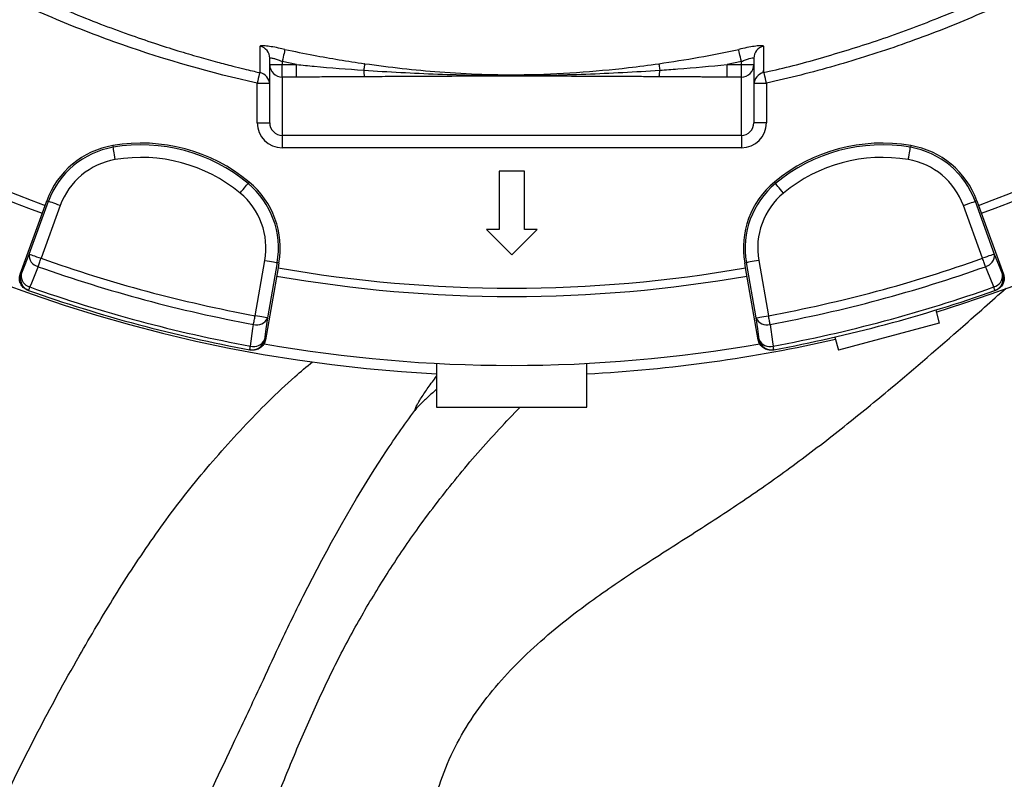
# Model space of a CAD drawing. Header units: millimetres. Extents: x 2494 to 4506, y 2243 to 4423.
# Tile 4 of 16: x 3233 to 3705, y 2607 to 2971. Entities that reach past the tile are written whole.
import ezdxf

# ---------------------------------------------------------------- set-up
doc = ezdxf.new("R2010")
doc.units = ezdxf.units.MM
doc.header["$LTSCALE"] = 2

msp = doc.modelspace()

# ---------------------------------------------------------------- linework, layer by layer
at = {"color": 7, "linetype": 'Continuous', "lineweight": 25}
for p, q in [((3352.56, 2949.42), (3352.56, 2952.41)), ((3352.56, 2949.42), (3358.56, 2949.42)), ((3352.56, 2921.59), (3352.56, 2949.42)), ((3365.4, 2949.42), (3358.56, 2950.87)), ((3358.56, 2950.87), (3358.56, 2949.42)), ((3358.56, 2943.44), (3358.56, 2949.42)), ((3358.56, 2949.42), (3365.4, 2949.42)), ((3365.4, 2943.44), (3365.4, 2949.42)), ((3578.56, 2950.87), (3571.72, 2949.42)), ((3571.72, 2943.44), (3571.72, 2949.42)), ((3571.72, 2949.42), (3578.56, 2949.42)), ((3578.56, 2949.42), (3578.56, 2950.87)), ((3578.56, 2943.44), (3578.56, 2949.42)), ((3578.56, 2949.42), (3584.56, 2949.42)), ((3584.56, 2952.41), (3584.56, 2949.42)), ((3584.56, 2949.42), (3584.56, 2921.59)), ((3347.9, 2945.73), (3347.9, 2945.64)), ((3588.74, 2946.22), (3589.27, 2946.36)), ((3589.23, 2945.59), (3589.23, 2945.58)), ((3346.56, 2921.59), (3346.56, 2940.5)), ((3365.4, 2943.44), (3358.56, 2943.44)), ((3358.56, 2943.44), (3358.56, 2915.53)), ((3578.56, 2943.44), (3571.72, 2943.44)), ((3578.56, 2915.53), (3578.56, 2943.44)), ((3590.56, 2940.5), (3590.56, 2921.59)), ((3346.56, 2921.59), (3352.56, 2921.59)), ((3590.56, 2921.59), (3584.56, 2921.59)), ((3358.56, 2915.53), (3578.56, 2915.53)), ((3358.56, 2915.53), (3358.56, 2909.55)), ((3578.56, 2915.53), (3578.56, 2909.55)), ((3277.42, 2910.64), (3277.57, 2909.8)), ((3578.56, 2909.55), (3358.56, 2909.55)), ((3659.7, 2910.64), (3659.56, 2909.8)), ((3474.6, 2898.4), (3462.53, 2898.4)), ((3462.53, 2898.4), (3462.53, 2870.4)), ((3474.6, 2870.4), (3474.6, 2898.4)), ((3342.73, 2893.14), (3342.19, 2892.49)), ((3594.39, 2893.14), (3594.93, 2892.49)), ((3237.34, 2858.68), (3246.53, 2883.92)), ((3244.92, 2881.98), (3245.73, 2884.21)), ((3245.73, 2884.21), (3246.53, 2883.92)), ((3691.39, 2884.21), (3690.6, 2883.92)), ((3690.6, 2883.92), (3699.78, 2858.68)), ((3691.39, 2884.21), (3692.2, 2881.98)), ((3232.96, 2849.11), (3244.92, 2881.98)), ((3252.16, 2881.87), (3242.98, 2856.63)), ((3694.15, 2856.63), (3684.96, 2881.87)), ((3692.2, 2881.98), (3704.17, 2849.11)), ((3456.48, 2870.4), (3468.56, 2858.31)), ((3462.53, 2870.4), (3456.48, 2870.4)), ((3468.56, 2858.31), (3480.65, 2870.4)), ((3480.65, 2870.4), (3474.6, 2870.4)), ((3345.56, 2829.14), (3350.22, 2855.6)), ((3356.13, 2854.55), (3351.46, 2828.1)), ((3356.96, 2854.41), (3356.13, 2854.55)), ((3580.16, 2854.41), (3581, 2854.55)), ((3585.66, 2828.1), (3581, 2854.55)), ((3586.9, 2855.6), (3591.57, 2829.14)), ((3356.55, 2852.07), (3350.47, 2817.62)), ((3356.96, 2854.41), (3356.55, 2852.07)), ((3580.58, 2852.07), (3580.16, 2854.41)), ((3586.65, 2817.62), (3580.58, 2852.07)), ((3232.96, 2849.11), (3233.41, 2848.95)), ((3703.72, 2848.95), (3704.17, 2849.11)), ((3236.59, 2841.4), (3237.04, 2841.24)), ((3700.09, 2841.24), (3700.54, 2841.4)), ((3671.7, 2831.85), (3673.37, 2825.62)), ((3673.37, 2825.62), (3625.07, 2812.68)), ((3350, 2817.71), (3350.47, 2817.62)), ((3586.65, 2817.62), (3587.12, 2817.71)), ((3623.4, 2818.91), (3625.07, 2812.68)), ((3343.01, 2812.85), (3343.48, 2812.76)), ((3593.65, 2812.76), (3594.12, 2812.85)), ((3432.56, 2806.3), (3432.56, 2785.36)), ((3504.56, 2785.36), (3504.56, 2806.31)), ((3432.56, 2785.36), (3504.56, 2785.36))]:
    msp.add_line(p, q, dxfattribs=at)
at = {"color": 8, "linetype": 'Continuous', "lineweight": 25}
for p, q in [((3346.56, 2940.5), (3352.51, 2940.5)), ((3584.62, 2940.5), (3590.56, 2940.5))]:
    msp.add_line(p, q, dxfattribs=at)
at = {"color": 7, "linetype": 'Continuous', "lineweight": 25, "flags": 128}
for points in [[(3359.84, 2956.7), (3359.79, 2956.49), (3359.71, 2956.09), (3359.58, 2955.52), (3359.42, 2954.79), (3359.23, 2953.93), (3359.02, 2952.97), (3358.8, 2951.94), (3358.56, 2950.87)], [(3578.56, 2950.87), (3578.33, 2951.94), (3578.1, 2952.97), (3577.89, 2953.93), (3577.7, 2954.79), (3577.54, 2955.52), (3577.42, 2956.09), (3577.33, 2956.49), (3577.29, 2956.7)], [(3398.08, 2949.83), (3398.06, 2949.71), (3398.03, 2949.51), (3397.99, 2949.22), (3397.94, 2948.85), (3397.88, 2948.41), (3397.81, 2947.91), (3397.73, 2947.34), (3397.64, 2946.73)], [(3539.05, 2949.83), (3539.06, 2949.71), (3539.09, 2949.51), (3539.13, 2949.22), (3539.18, 2948.85), (3539.24, 2948.41), (3539.32, 2947.91), (3539.39, 2947.34), (3539.48, 2946.73)], [(3278.57, 2903.89), (3278.38, 2905.02), (3278.2, 2906.11), (3278.02, 2907.11), (3277.87, 2908), (3277.75, 2908.74), (3277.65, 2909.3), (3277.59, 2909.66), (3277.57, 2909.8)], [(3658.55, 2903.89), (3658.75, 2905.02), (3658.93, 2906.11), (3659.1, 2907.11), (3659.25, 2908), (3659.38, 2908.74), (3659.47, 2909.3), (3659.53, 2909.66), (3659.56, 2909.8)], [(3338.36, 2887.87), (3339.1, 2888.75), (3339.8, 2889.6), (3340.45, 2890.39), (3341.02, 2891.08), (3341.5, 2891.66), (3341.86, 2892.09), (3342.1, 2892.37), (3342.19, 2892.49)], [(3598.76, 2887.87), (3598.03, 2888.75), (3597.33, 2889.6), (3596.68, 2890.39), (3596.1, 2891.08), (3595.62, 2891.66), (3595.26, 2892.09), (3595.03, 2892.37), (3594.93, 2892.49)], [(3252.16, 2881.87), (3251.09, 2882.26), (3250.05, 2882.64), (3249.09, 2882.99), (3248.25, 2883.3), (3247.55, 2883.55), (3247.01, 2883.75), (3246.67, 2883.87), (3246.53, 2883.92)], [(3684.96, 2881.87), (3686.04, 2882.26), (3687.07, 2882.64), (3688.03, 2882.99), (3688.88, 2883.3), (3689.58, 2883.55), (3690.11, 2883.75), (3690.46, 2883.87), (3690.6, 2883.92)], [(3233.41, 2848.95), (3235.33, 2853.71), (3237.34, 2858.68)], [(3237.34, 2858.68), (3237.48, 2858.63), (3237.83, 2858.5), (3238.36, 2858.31), (3239.06, 2858.05), (3239.91, 2857.75), (3240.86, 2857.4), (3241.9, 2857.02), (3242.98, 2856.63)], [(3241.56, 2852.63), (3241.7, 2853.04), (3241.86, 2853.49), (3242.03, 2853.96), (3242.21, 2854.46), (3242.39, 2854.99), (3242.59, 2855.53), (3242.78, 2856.07), (3242.98, 2856.63)], [(3350.22, 2855.6), (3351.35, 2855.4), (3352.44, 2855.21), (3353.44, 2855.03), (3354.33, 2854.87), (3355.06, 2854.74), (3355.62, 2854.64), (3355.98, 2854.58), (3356.13, 2854.55)], [(3586.9, 2855.6), (3585.77, 2855.4), (3584.69, 2855.21), (3583.68, 2855.03), (3582.8, 2854.87), (3582.06, 2854.74), (3581.5, 2854.64), (3581.14, 2854.58), (3581, 2854.55)], [(3699.78, 2858.68), (3699.64, 2858.63), (3699.3, 2858.5), (3698.77, 2858.31), (3698.07, 2858.05), (3697.22, 2857.75), (3696.26, 2857.4), (3695.22, 2857.02), (3694.15, 2856.63)], [(3695.57, 2852.63), (3695.42, 2853.04), (3695.26, 2853.49), (3695.09, 2853.96), (3694.92, 2854.46), (3694.73, 2854.99), (3694.54, 2855.53), (3694.35, 2856.07), (3694.15, 2856.63)], [(3699.78, 2858.68), (3701.79, 2853.71), (3703.72, 2848.95)], [(3241.56, 2852.63), (3238.38, 2844.76), (3237.63, 2842.9)], [(3699.5, 2842.9), (3696.32, 2850.77), (3695.57, 2852.63)], [(3237.04, 2841.24), (3237.05, 2841.27), (3237.08, 2841.35), (3237.12, 2841.49), (3237.19, 2841.67), (3237.27, 2841.91), (3237.38, 2842.2), (3237.49, 2842.53), (3237.63, 2842.9)], [(3700.09, 2841.24), (3700.08, 2841.27), (3700.05, 2841.35), (3700, 2841.49), (3699.94, 2841.67), (3699.85, 2841.91), (3699.75, 2842.2), (3699.63, 2842.53), (3699.5, 2842.9)], [(3344.79, 2824.97), (3344.87, 2825.4), (3344.95, 2825.86), (3345.04, 2826.36), (3345.14, 2826.88), (3345.24, 2827.43), (3345.35, 2827.99), (3345.45, 2828.56), (3345.56, 2829.14)], [(3351.46, 2828.1), (3351.32, 2828.13), (3350.96, 2828.19), (3350.4, 2828.29), (3349.66, 2828.42), (3348.78, 2828.57), (3347.77, 2828.75), (3346.69, 2828.94), (3345.56, 2829.14)], [(3351.46, 2828.1), (3350.72, 2822.79), (3350, 2817.71)], [(3585.66, 2828.1), (3585.81, 2828.13), (3586.17, 2828.19), (3586.73, 2828.29), (3587.46, 2828.42), (3588.35, 2828.57), (3589.35, 2828.75), (3590.44, 2828.94), (3591.57, 2829.14)], [(3587.12, 2817.71), (3586.41, 2822.79), (3585.66, 2828.1)], [(3592.34, 2824.97), (3592.26, 2825.4), (3592.17, 2825.86), (3592.08, 2826.36), (3591.98, 2826.88), (3591.88, 2827.43), (3591.78, 2827.99), (3591.67, 2828.56), (3591.57, 2829.14)], [(3343.33, 2814.58), (3344.51, 2822.98), (3344.79, 2824.97)], [(3592.34, 2824.97), (3593.52, 2816.56), (3593.8, 2814.58)], [(3343.01, 2812.85), (3343.01, 2812.88), (3343.03, 2812.96), (3343.06, 2813.1), (3343.09, 2813.3), (3343.14, 2813.54), (3343.19, 2813.84), (3343.26, 2814.19), (3343.33, 2814.58)], [(3594.12, 2812.85), (3594.11, 2812.88), (3594.09, 2812.96), (3594.07, 2813.1), (3594.03, 2813.3), (3593.99, 2813.54), (3593.93, 2813.84), (3593.87, 2814.19), (3593.8, 2814.58)]]:
    msp.add_lwpolyline(points, dxfattribs=at)
at = {"color": 8, "linetype": 'Continuous', "lineweight": 25, "flags": 128}
for points in [[(3347.7, 2945.66), (3347.65, 2945.42), (3347.49, 2944.7), (3347.29, 2943.8), (3347.07, 2942.78), (3346.82, 2941.66), (3346.56, 2940.5)], [(3590.56, 2940.5), (3590.31, 2941.66), (3590.06, 2942.78), (3589.83, 2943.8), (3589.63, 2944.7), (3589.47, 2945.42), (3589.4, 2945.74)]]:
    msp.add_lwpolyline(points, dxfattribs=at)
at = {"color": 7, "linetype": 'Continuous', "lineweight": 25}
for centre, radius, start, end in [((3468.56, 3493.36), 693, 181.57108, 267.02226), ((3468.56, 3493.36), 693, 287.0674, 358.42892), ((3468.56, 3493.36), 651, 230.0922, 249.9078), ((3468.56, 3493.36), 651, 290.0922, 309.9078), ((3468.56, 3493.36), 655, 230.09164, 249.90836), ((3468.56, 3493.36), 655, 290.09164, 309.90836), ((3346.59, 2952.4), 5.98, 0.0994, 76.5401), ((3590.54, 2952.4), 5.98, 103.4599, 179.9006), ((3358.55, 2949.43), 5.99, 180.1093, 270.1093), ((3578.57, 2949.43), 5.99, 269.8907, 359.8907), ((3346.56, 2939.69), 6, 2.4611, 77.1727), ((3408.55, 2946.48), 10.9, 178.7051, 195.5283), ((3528.58, 2946.48), 10.9, 344.4717, 1.2949), ((3590.56, 2939.69), 6, 102.603, 177.5388), ((3291.01, 2830.74), 81.05, 50.3486, 99.6514), ((3646.11, 2830.74), 81.05, 80.3486, 129.6514), ((3284.31, 2870.17), 41.05, 99.6514, 160), ((3284.31, 2870.17), 40.2, 99.6514, 160), ((3291.01, 2830.74), 80.2, 50.3486, 99.6514), ((3646.11, 2830.74), 80.2, 80.3486, 129.6514), ((3652.82, 2870.17), 40.2, 20, 80.3486), ((3652.82, 2870.17), 41.05, 20, 80.3486), ((3284.31, 2870.17), 34.21, 99.6514, 160), ((3291.01, 2830.74), 74.21, 50.3486, 99.6514), ((3646.11, 2830.74), 74.21, 80.3486, 129.6514), ((3652.82, 2870.17), 34.21, 20, 80.3486), ((3316.54, 2861.54), 40.2, 350, 50.3486), ((3316.54, 2861.54), 41.05, 350, 50.3486), ((3620.59, 2861.54), 41.05, 129.6514, 190), ((3620.59, 2861.54), 40.2, 129.6514, 190), ((3316.54, 2861.54), 34.21, 350, 50.3486), ((3620.59, 2861.54), 34.21, 129.6514, 190), ((3242.84, 2858.01), 5.53, 173.1027, 256.6637), ((3468.56, 3493.36), 675.51, 250.49145, 259.50855), ((3468.56, 3493.36), 675.51, 280.49145, 289.50855), ((3694.29, 2858.01), 5.53, 283.3363, 6.8973), ((3468.56, 3493.36), 679.76, 250.49145, 259.50855), ((3468.56, 3493.36), 651, 260.0922, 279.9078), ((3468.56, 3493.36), 679.76, 280.49145, 289.50855), ((3239.05, 2846.9), 6, 159.9828, 250.4358), ((3238.9, 2848.28), 5.53, 173.0972, 256.6439), ((3468.56, 3493.36), 655, 260.09164, 279.90836), ((3698.22, 2848.28), 5.53, 283.3561, 6.9028), ((3698.08, 2846.9), 6, 289.5642, 20.0172), ((3468.56, 3493.36), 692, 250.45336, 259.54664), ((3468.56, 3493.36), 690.24, 250.45336, 259.54664), ((3468.56, 3493.36), 690.24, 280.45336, 289.54664), ((3468.56, 3493.36), 692, 280.45336, 289.54664), ((3346.37, 2830.27), 5.53, 253.3362, 336.8975), ((3590.75, 2830.27), 5.53, 203.1025, 286.6638), ((3344.1, 2818.75), 6, 259.5642, 350.017), ((3344.91, 2819.88), 5.53, 253.3554, 336.9032), ((3468.56, 3493.36), 693, 272.97774, 282.9326), ((3592.21, 2819.88), 5.53, 203.0968, 286.6446), ((3593.03, 2818.75), 6, 189.983, 280.4358), ((3468.56, 3493.36), 688, 260.06359, 279.9425)]:
    msp.add_arc(centre, radius, start, end, dxfattribs=at)
for centre, major_axis, ratio, start_param, end_param in [((3358.56, 2921.59), (0, -12.05), 0.996195, 4.712389, 6.283185), ((3358.56, 2921.59), (0, 6.07), 0.988685, 1.570796, 3.141593), ((3578.56, 2921.59), (0, 6.07), 0.988685, 3.141593, 4.712389), ((3578.56, 2921.59), (0, 12.05), 0.996195, 3.141593, 4.712389)]:
    msp.add_ellipse(centre, major_axis=major_axis, ratio=ratio, start_param=start_param, end_param=end_param, dxfattribs=at)
for points, knots in [([(3467.94, 4418.25), (3427, 4414.01), (3386.26, 4407.02), (3325.87, 4392.42), (3305.86, 4386.87), (3266.17, 4374.39), (3246.51, 4367.44), (3188.63, 4344.51), (3151.34, 4326.45), (3079.94, 4285.25), (3045.82, 4262.1), (2981.22, 4210.99), (2950.71, 4183.01), (2893.93, 4122.73), (2867.69, 4090.45), (2820.26, 4022.4), (2799.06, 3986.63), (2762.16, 3912.61), (2746.49, 3874.38), (2720.88, 3796.13), (2710.94, 3756.09), (2696.95, 3674.74), (2692.89, 3633.45), (2691.65, 3581.45), (2691.58, 3571.02), (2691.89, 3550.2), (2692.28, 3539.81), (2694.09, 3508.77), (2696.18, 3488.22), (2705.02, 3427.17), (2714.35, 3387.25), (2751.92, 3271.08), (2789.8, 3198.4), (2864.2, 3100.76), (2891.88, 3070.14), (2952.13, 3013.91), (2984.72, 2988.32), (3019.25, 2965.76)], [0, 0, 0, 0, 0.0625, 0.0625, 0.09375, 0.09375, 0.125, 0.125, 0.1875, 0.1875, 0.25, 0.25, 0.3125, 0.3125, 0.375, 0.375, 0.4375, 0.4375, 0.5, 0.5, 0.5625, 0.5625, 0.625, 0.625, 0.640625, 0.640625, 0.65625, 0.65625, 0.6875, 0.6875, 0.75, 0.75, 0.875, 0.875, 0.9375, 0.9375, 1, 1, 1, 1]), ([(3346.56, 2940.5), (3324.54, 2945.38), (3302.95, 2951.55), (3271.19, 2962.68), (3260.71, 2966.71), (3245.15, 2973.23), (3240, 2975.48), (3229.73, 2980.15), (3224.64, 2982.56), (3199.44, 2994.94), (3180.04, 3005.96), (3142.7, 3030.15), (3124.78, 3043.33), (3099, 3064.74), (3090.59, 3072.15), (3078.27, 3083.68), (3074.21, 3087.6), (3066.23, 3095.53), (3062.3, 3099.55), (3043.03, 3119.88), (3028.69, 3136.93), (3002.1, 3172.58), (2989.85, 3191.18), (2975.89, 3215.42), (2973.16, 3220.31), (2967.85, 3230.21), (2965.25, 3235.21), (2957.69, 3250.34), (2952.98, 3260.52), (2939.79, 3291.36), (2932.28, 3312.32), (2919.73, 3354.99), (2914.7, 3376.71), (2910.02, 3404.34), (2909.16, 3409.9), (2908, 3418.26), (2907.63, 3421.06), (2906.94, 3426.65), (2906.61, 3429.45), (2905.1, 3443.44), (2904.22, 3454.64), (2902.58, 3488.26), (2902.82, 3510.71), (2904.8, 3538.81), (2905.28, 3544.43), (2906.41, 3555.62), (2907.05, 3561.19), (2909.23, 3577.85), (2911.01, 3588.88), (2917.31, 3621.72), (2922.78, 3643.3), (2932.91, 3675.2), (2936.61, 3685.75), (2942.64, 3701.46), (2944.74, 3706.67), (2949.09, 3717.07), (2951.35, 3722.24), (2963, 3747.87), (2973.51, 3767.77), (2985.22, 3787.05)], [0, 0, 0, 0, 0.0625, 0.0625, 0.09375, 0.09375, 0.109375, 0.109375, 0.125, 0.125, 0.1875, 0.1875, 0.25, 0.25, 0.28125, 0.28125, 0.296875, 0.296875, 0.3125, 0.3125, 0.375, 0.375, 0.4375, 0.4375, 0.453125, 0.453125, 0.46875, 0.46875, 0.5, 0.5, 0.5625, 0.5625, 0.625, 0.625, 0.640625, 0.640625, 0.648437, 0.648437, 0.65625, 0.65625, 0.6875, 0.6875, 0.75, 0.75, 0.765625, 0.765625, 0.78125, 0.78125, 0.8125, 0.8125, 0.875, 0.875, 0.90625, 0.90625, 0.921875, 0.921875, 0.9375, 0.9375, 1, 1, 1, 1]), ([(3951.91, 3787.05), (3963.62, 3767.77), (3974.11, 3747.9), (3988.06, 3717.21), (3992.41, 3706.84), (3998.48, 3691.05), (4000.42, 3685.76), (4004.14, 3675.16), (4005.91, 3669.85), (4014.38, 3643.18), (4019.84, 3621.6), (4028.21, 3577.92), (4031.11, 3555.83), (4033.1, 3527.89), (4033.41, 3522.29), (4033.88, 3511.05), (4034.03, 3505.4), (4034.22, 3488.53), (4034.01, 3477.32), (4032.4, 3443.85), (4030.01, 3421.73), (4022.66, 3377.86), (4017.69, 3356.11), (4009.81, 3329.17), (4008.15, 3323.79), (4004.67, 3313.06), (4002.85, 3307.74), (3997.18, 3291.89), (3993.09, 3281.48), (3979.97, 3250.7), (3970.05, 3230.8), (3947.9, 3192.19), (3935.67, 3173.5), (3918.87, 3150.91), (3915.44, 3146.43), (3908.45, 3137.6), (3904.9, 3133.24), (3894.06, 3120.34), (3886.59, 3111.97), (3871.16, 3095.68), (3863.21, 3087.77), (3850.9, 3076.24), (3846.74, 3072.45), (3838.3, 3065), (3834.01, 3061.33), (3812.39, 3043.36), (3794.4, 3030.13), (3757.05, 3005.94), (3737.7, 2994.96), (3707.66, 2980.18), (3697.47, 2975.54), (3681.93, 2969.02), (3676.7, 2966.91), (3666.17, 2962.86), (3655.6, 2958.97), (3644.91, 2955.39), (3634.16, 2951.98), (3628.76, 2950.35), (3612.5, 2945.71), (3601.57, 2942.94), (3590.56, 2940.5)], [0, 0, 0, 0, 0.0625, 0.0625, 0.09375, 0.09375, 0.109375, 0.109375, 0.125, 0.125, 0.1875, 0.1875, 0.25, 0.25, 0.265625, 0.265625, 0.28125, 0.28125, 0.3125, 0.3125, 0.375, 0.375, 0.4375, 0.4375, 0.453125, 0.453125, 0.46875, 0.46875, 0.5, 0.5, 0.5625, 0.5625, 0.625, 0.625, 0.640625, 0.640625, 0.65625, 0.65625, 0.6875, 0.6875, 0.71875, 0.71875, 0.734375, 0.734375, 0.75, 0.75, 0.8125, 0.8125, 0.875, 0.875, 0.90625, 0.90625, 0.921875, 0.921875, 0.9375, 0.953125, 0.953125, 0.96875, 0.96875, 1, 1, 1, 1]), ([(3212.52, 2995.39), (3216.63, 2993.28), (3226.08, 2988.41), (3240.93, 2981.51), (3256.48, 2974.77), (3271, 2968.97), (3284.45, 2963.99), (3296.8, 2959.76), (3308.03, 2956.18), (3318.11, 2953.18), (3326.96, 2950.72), (3334.17, 2948.84), (3339.77, 2947.44), (3343.96, 2946.44), (3346.51, 2945.84), (3347.7, 2945.57), (3347.86, 2945.54)], [0, 0, 0, 0, 0.1025994, 0.2361604, 0.3584403, 0.4695804, 0.5697548, 0.6591738, 0.7381045, 0.806905, 0.8658688, 0.9143522, 0.9500731, 0.9766087, 0.996995, 1, 1, 1, 1]), ([(3589.23, 2945.62), (3590.11, 2945.81), (3599.9, 2947.84), (3618.57, 2952.98), (3645.61, 2961.32), (3673.27, 2971.63), (3698.94, 2982.49), (3714.93, 2990.59), (3721.84, 2994.09)], [0, 0, 0, 0, 0.018753, 0.206915, 0.405247, 0.613949, 0.833182, 1, 1, 1, 1]), ([(3359.84, 2956.7), (3358.81, 2956.92), (3356.49, 2957.41), (3353.14, 2958.02), (3350.28, 2958.41), (3348.35, 2958.52), (3348.1, 2958.31), (3347.98, 2958.21)], [0, 0, 0, 0, 0.168182, 0.377579, 0.584248, 0.791945, 1, 1, 1, 1]), ([(3589.15, 2958.21), (3589.09, 2958.29), (3588.95, 2958.47), (3587.56, 2958.48), (3584.9, 2958.16), (3581.31, 2957.55), (3578.63, 2956.98), (3577.29, 2956.7)], [0, 0, 0, 0, 0.13951, 0.349184, 0.563813, 0.782195, 1, 1, 1, 1]), ([(3359.84, 2956.7), (3364.42, 2955.73), (3377.09, 2953.04), (3389.9, 2951.08), (3398.08, 2949.83)], [0, 0, 0, 0, 0.361067, 1, 1, 1, 1]), ([(3539.05, 2949.83), (3545.45, 2950.79), (3558.26, 2952.72), (3570.94, 2955.37), (3577.29, 2956.7)], [0, 0, 0, 0, 0.499638, 1, 1, 1, 1]), ([(3352.56, 2952.41), (3352.62, 2952.51), (3352.75, 2952.72), (3353.74, 2952.6), (3355.19, 2952.19), (3356.89, 2951.58), (3358.04, 2951.09), (3358.56, 2950.87)], [0, 0, 0, 0, 0.203597, 0.406328, 0.611529, 0.824963, 1, 1, 1, 1]), ([(3365.4, 2949.42), (3368.24, 2949.14), (3378.98, 2948.08), (3389.73, 2947.3), (3397.64, 2946.73)], [0, 0, 0, 0, 0.264216, 1, 1, 1, 1]), ([(3398.08, 2949.83), (3404.06, 2949.04), (3416.01, 2947.46), (3434.74, 2945.75), (3454.22, 2944.64), (3476.15, 2944.4), (3499.59, 2945.46), (3521.08, 2947.43), (3534.21, 2949.18), (3539.05, 2949.83)], [0, 0, 0, 0, 0.127696, 0.255421, 0.39886, 0.542133, 0.719376, 0.896664, 1, 1, 1, 1]), ([(3539.48, 2946.73), (3542.34, 2946.93), (3553.1, 2947.66), (3563.84, 2948.67), (3571.72, 2949.42)], [0, 0, 0, 0, 0.265989, 1, 1, 1, 1]), ([(3578.56, 2950.87), (3579.24, 2951.15), (3580.57, 2951.72), (3582.39, 2952.34), (3583.76, 2952.67), (3584.47, 2952.67), (3584.53, 2952.48), (3584.56, 2952.41)], [0, 0, 0, 0, 0.226142, 0.44718, 0.658822, 0.863143, 1, 1, 1, 1]), ([(3397.64, 2946.73), (3403.54, 2946.33), (3409.45, 2945.97), (3421.26, 2945.35), (3427.17, 2945.08), (3438.99, 2944.65), (3444.91, 2944.48), (3456.73, 2944.25), (3462.65, 2944.19), (3474.48, 2944.19), (3480.4, 2944.25), (3492.22, 2944.48), (3498.14, 2944.65), (3509.95, 2945.08), (3515.86, 2945.35), (3527.67, 2945.97), (3533.58, 2946.33), (3539.48, 2946.73)], [0, 0, 0, 0, 0.125, 0.125, 0.25, 0.25, 0.375, 0.375, 0.5, 0.5, 0.625, 0.625, 0.75, 0.75, 0.875, 0.875, 1, 1, 1, 1]), ([(3398.04, 2943.56), (3396.9, 2943.56), (3394.65, 2943.54), (3391.31, 2943.52), (3388.05, 2943.5), (3384.87, 2943.49), (3381.35, 2943.47), (3377.51, 2943.46), (3373.37, 2943.45), (3369.34, 2943.44), (3366.7, 2943.44), (3365.4, 2943.44)], [0, 0, 0, 0, 0.104816, 0.207215, 0.307202, 0.40478, 0.499954, 0.630563, 0.75743, 0.88057, 1, 1, 1, 1]), ([(3539.09, 2943.56), (3538.02, 2943.57), (3535.83, 2943.59), (3532.47, 2943.61), (3528.95, 2943.63), (3525.26, 2943.65), (3519.88, 2943.68), (3512.72, 2943.71), (3500.97, 2943.76), (3489.14, 2943.8), (3477.37, 2943.83), (3468.54, 2943.84), (3459.72, 2943.83), (3447.96, 2943.8), (3436.14, 2943.76), (3424.39, 2943.71), (3416.41, 2943.67), (3409.48, 2943.63), (3403.61, 2943.6), (3399.85, 2943.58), (3398.04, 2943.56)], [0, 0, 0, 0, 0.022719, 0.046582, 0.071589, 0.09774, 0.125036, 0.186114, 0.250071, 0.375092, 0.437604, 0.500132, 0.562638, 0.62512, 0.750066, 0.813982, 0.875017, 0.919854, 0.961514, 1, 1, 1, 1]), ([(3571.72, 2943.44), (3570.99, 2943.44), (3569.5, 2943.44), (3567.24, 2943.44), (3564.95, 2943.44), (3562.61, 2943.45), (3560.24, 2943.46), (3557.83, 2943.46), (3554.47, 2943.48), (3550.1, 2943.5), (3544.66, 2943.53), (3540.97, 2943.55), (3539.09, 2943.56)], [0, 0, 0, 0, 0.067781, 0.136771, 0.206972, 0.278388, 0.351022, 0.424878, 0.499957, 0.659943, 0.826617, 1, 1, 1, 1]), ([(3236.59, 2841.4), (3235.97, 2841.69), (3234.75, 2842.27), (3233.4, 2843.85), (3232.63, 2845.74), (3232.52, 2847.58), (3232.83, 2848.67), (3232.96, 2849.11)], [0, 0, 0, 0, 0.213873, 0.427754, 0.641574, 0.855265, 1, 1, 1, 1]), ([(3704.17, 2849.11), (3704.33, 2848.45), (3704.67, 2847.14), (3704.31, 2845.1), (3703.35, 2843.3), (3702, 2842.04), (3700.96, 2841.59), (3700.54, 2841.4)], [0, 0, 0, 0, 0.213554, 0.427098, 0.640706, 0.854434, 1, 1, 1, 1]), ([(3425.29, 2339.48), (3426.45, 2347.21), (3428.81, 2362.85), (3430.83, 2386.77), (3431.44, 2411.41), (3430.3, 2436.68), (3428.49, 2462.21), (3426.55, 2487.74), (3425.02, 2512.94), (3424.43, 2537.7), (3425.28, 2560.21), (3427.71, 2580.32), (3431.55, 2598), (3437.34, 2614.72), (3445.26, 2630.32), (3455.04, 2644.71), (3466.38, 2658.05), (3479.05, 2670.5), (3492.89, 2682.26), (3510.35, 2695.46), (3531.62, 2709.76), (3556.37, 2725.35), (3581, 2741.39), (3604.89, 2758.3), (3627.93, 2776.04), (3654.6, 2797.86), (3680.31, 2820.11), (3698.51, 2836.23), (3705.43, 2842.36)], [0, 0, 0, 0, 0.036936, 0.074739, 0.11374, 0.154166, 0.195565, 0.236558, 0.277269, 0.317126, 0.355659, 0.385336, 0.413973, 0.441744, 0.469048, 0.49637, 0.523593, 0.551417, 0.579932, 0.609136, 0.654509, 0.700696, 0.746957, 0.792911, 0.838603, 0.884201, 0.955957, 1, 1, 1, 1]), ([(3350.47, 2817.62), (3350.41, 2817.23), (3350.3, 2816.85), (3350.01, 2816.12), (3349.83, 2815.76), (3349.41, 2815.1), (3349.16, 2814.79), (3348.62, 2814.22), (3348.31, 2813.96), (3347.67, 2813.51), (3347.32, 2813.32), (3346.6, 2813), (3346.22, 2812.88), (3345.45, 2812.72), (3345.06, 2812.67), (3344.26, 2812.66), (3343.87, 2812.69), (3343.48, 2812.76)], [0, 0, 0, 0, 0.125, 0.125, 0.25, 0.25, 0.375, 0.375, 0.5, 0.5, 0.625, 0.625, 0.75, 0.75, 0.875, 0.875, 1, 1, 1, 1]), ([(3593.65, 2812.76), (3593.26, 2812.69), (3592.86, 2812.66), (3592.08, 2812.67), (3591.68, 2812.71), (3590.91, 2812.88), (3590.54, 2813), (3589.81, 2813.31), (3589.46, 2813.51), (3588.82, 2813.96), (3588.52, 2814.21), (3587.97, 2814.78), (3587.72, 2815.09), (3587.3, 2815.75), (3587.12, 2816.11), (3586.83, 2816.85), (3586.72, 2817.23), (3586.65, 2817.62)], [0, 0, 0, 0, 0.125, 0.125, 0.25, 0.25, 0.375, 0.375, 0.5, 0.5, 0.625, 0.625, 0.75, 0.75, 0.875, 0.875, 1, 1, 1, 1]), ([(3145.96, 2354.3), (3148.68, 2367.75), (3154.12, 2394.65), (3164.37, 2434.54), (3176.13, 2474.01), (3189.66, 2513.31), (3204.95, 2552.37), (3222.04, 2591.12), (3240.73, 2629.12), (3259.61, 2663.69), (3278.18, 2695.02), (3296.5, 2723.03), (3316.83, 2750.14), (3339.61, 2775.77), (3358.5, 2794.93), (3370.24, 2804.73), (3373.1, 2807.11)], [0, 0, 0, 0, 0.079918, 0.159903, 0.239888, 0.319806, 0.401983, 0.484234, 0.566484, 0.648662, 0.713647, 0.778648, 0.843557, 0.910899, 0.978332, 1, 1, 1, 1]), ([(3432.56, 2794.01), (3432.26, 2793.73), (3430.62, 2792.24), (3428.37, 2790.16), (3425.79, 2787.71), (3423.88, 2785.92), (3422.66, 2784.5), (3422.06, 2783.8)], [0, 0, 0, 0, 0.085083, 0.453918, 0.633407, 0.818201, 1, 1, 1, 1]), ([(3287.76, 2520.56), (3296.36, 2541.07), (3312.24, 2576.01), (3333.09, 2619.85), (3347.13, 2649.58), (3357.8, 2672.78), (3375.96, 2710.25), (3397.23, 2748.38), (3416.86, 2776.73), (3422.06, 2783.8)], [0.3088393, 0.3088393, 0.3088393, 0.3088393, 0.3821756, 0.4349737, 0.4666526, 0.4880574, 0.5165971, 0.5998378, 0.6283015, 0.6283015, 0.6283015, 0.6283015]), ([(3301.69, 2406.31), (3304.02, 2417.02), (3308.68, 2438.45), (3316.09, 2470.26), (3324.27, 2501.73), (3333.29, 2532.81), (3343.24, 2563.52), (3353.42, 2591.67), (3363.65, 2617.32), (3373.72, 2640.53), (3384.5, 2663.38), (3396.48, 2685.56), (3409.56, 2707.06), (3424.7, 2729.28), (3442.21, 2752), (3458.69, 2771.01), (3469.21, 2781.87), (3472.6, 2785.36)], [0, 0, 0, 0, 0.077681, 0.155344, 0.232927, 0.310229, 0.387044, 0.463256, 0.522748, 0.582048, 0.641371, 0.700774, 0.760406, 0.820342, 0.892676, 0.965441, 1, 1, 1, 1])]:
    msp.add_open_spline(points, degree=3, knots=knots, dxfattribs=at)
at = {"color": 8, "linetype": 'Continuous', "lineweight": 25}
for points, knots in [([(3347.9, 2945.64), (3347.91, 2945.61), (3347.92, 2945.29), (3347.94, 2946.89), (3347.96, 2949.93), (3347.97, 2953.69), (3347.98, 2956.71), (3347.98, 2958.21)], [0, 0, 0, 0, 0.028258, 0.353762, 0.609642, 0.804786, 1, 1, 1, 1]), ([(3589.15, 2958.21), (3589.15, 2955.81), (3589.15, 2951), (3589.18, 2947.22), (3589.2, 2945.54), (3589.22, 2945.57), (3589.23, 2945.59)], [0, 0, 0, 0, 0.296291, 0.592872, 0.830986, 1, 1, 1, 1]), ([(3422.06, 2783.8), (3422.28, 2784.42), (3422.68, 2785.58), (3423.86, 2787.66), (3425.71, 2790.68), (3428.65, 2795.01), (3431.19, 2798.35), (3432.56, 2800.15)], [0, 0, 0, 0, 0.112639, 0.208204, 0.363549, 0.65578, 1, 1, 1, 1])]:
    msp.add_open_spline(points, degree=3, knots=knots, dxfattribs=at)

doc.saveas('drawing.dxf')
